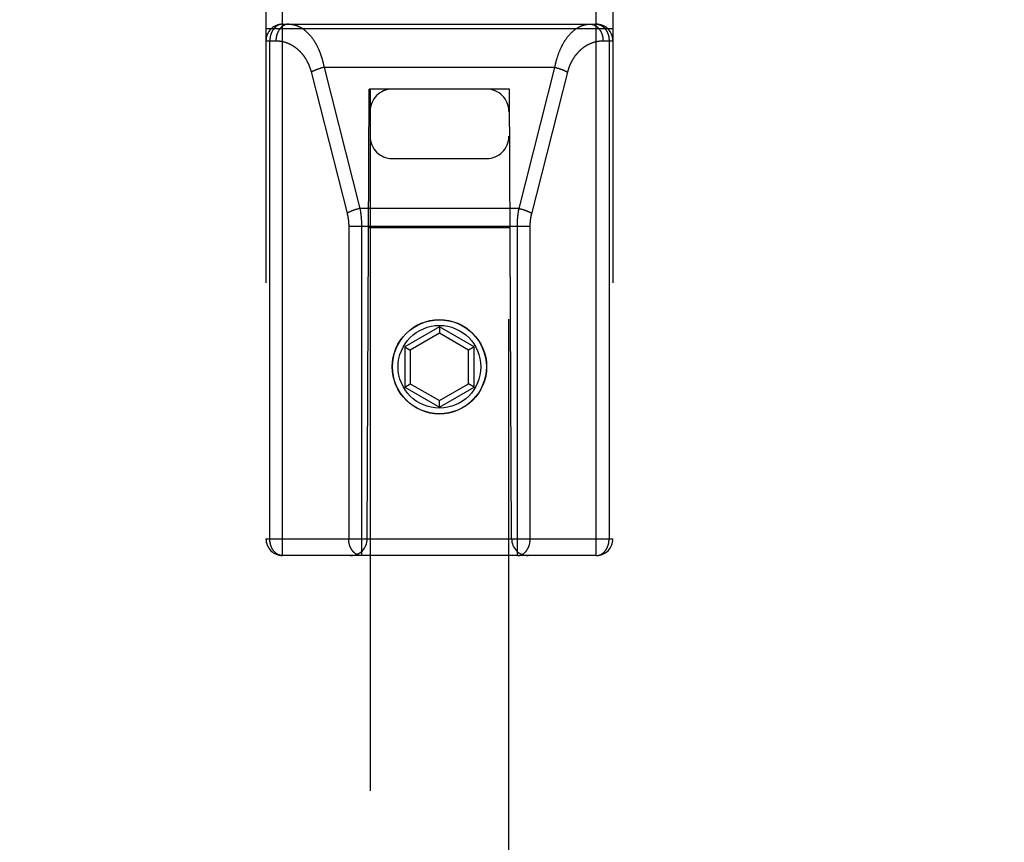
# Model space of a CAD drawing. Header units: inches. Extents: x 0 to 230, y 0 to 149.
# Tile 55 of 92: x 69.34 to 71.11, y 105.63 to 107.11. Entities that reach past the tile are written whole.
import ezdxf

# ---------------------------------------------------------------- set-up
doc = ezdxf.new("R2010")
doc.units = ezdxf.units.IN
doc.header["$LTSCALE"] = 12.635135
doc.header["$MEASUREMENT"] = 0
doc.linetypes.add('HIDDEN', pattern=[0.2, 0.1, -0.1])
doc.layers.get('0').update_dxf_attribs({"linetype": 'CONTINUOUS'})
for name, color, linetype in [('02___PRT_ALL_AXES', 7, 'CONTINUOUS'), ('DEFAULT_2', 8, 'HIDDEN'), ('DIMENSIONS', 7, 'CONTINUOUS')]:
    doc.layers.add(name, color=color, linetype=linetype)
doc.styles.get("Standard").update_dxf_attribs({"font": 'arial.ttf'})
doc.dimstyles.new('DIMSTYLE_1', dxfattribs={"dimtxt": 1.013514, "dimasz": 1.351351, "dimexe": 0.09, "dimexo": 0.07, "dimgap": 0.0375, "dimtad": 0, "dimtih": 1, "dimtoh": 1, "dimzin": 4, "dimdsep": 46, "dimtxsty": 'Standard', "dimblk": '_FILLED', "dimblk1": '_FILLED', "dimblk2": '_FILLED', "dimcen": 0.09, "dimazin": 1, "dimtfac": 1, "dimtofl": 0, "dimtmove": 0, "dimatfit": 3, "dimldrblk": '_FILLED', "dimfxl": 1, "dimtolj": 1, "dimtzin": 4, "dimarcsym": 0})

# ---------------------------------------------------------------- blocks, each defined once
blk = doc.blocks.new('_FILLED')
at = {"color": 0, "linetype": 'ByBlock'}
blk.add_solid([(0, 0), (-1, 0.2), (-1, -0.2)], dxfattribs=at)
blk = doc.blocks.new('*D13')
at = {"layer": 'DIMENSIONS', "color": 2, "linetype": 'Continuous'}
for p, q in [((69.2811, 84.0253), (66.6874, 84.0253)), ((72.9061, 84.0253), (75.6088, 84.0253))]:
    blk.add_line(p, q, dxfattribs=at)
at = {"layer": 'DIMENSIONS', "color": 2, "linetype": 'Continuous', "xscale": 1.3513513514, "yscale": 1.3513513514, "zscale": 1.3513513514}
blk.add_blockref('_FILLED', (69.2811, 84.0253), dxfattribs=at)
at = {"layer": 'DIMENSIONS', "color": 2, "linetype": 'Continuous', "xscale": 1.3513513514, "yscale": 1.3513513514, "zscale": 1.3513513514, "rotation": 180}
blk.add_blockref('_FILLED', (72.9061, 84.0253), dxfattribs=at)
at = {"layer": 'DIMENSIONS', "color": 2, "linetype": 'Continuous', "insert": (66.1807, 84.5321), "char_height": 1.01351, "width": 2.754195, "attachment_point": 3, "line_spacing_factor": 0.9}
blk.add_mtext('3.63', dxfattribs=at)
blk = doc.blocks.new('*D16')
at = {"layer": 'DIMENSIONS', "color": 2, "linetype": 'Continuous'}
for p, q in [((55.608, 108.0607), (55.608, 110.9352)), ((55.608, 110.9352), (56.7904, 110.9352)), ((54.3918, 106.9357), (57.8229, 106.9357)), ((55.608, 106.9357), (55.608, 104.233))]:
    blk.add_line(p, q, dxfattribs=at)
at = {"layer": 'DIMENSIONS', "color": 2, "linetype": 'Continuous', "xscale": 1.3513513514, "yscale": 1.3513513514, "zscale": 1.3513513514}
for p, rotation in [((55.608, 108.0607), 270), ((55.608, 106.9357), 90)]:
    blk.add_blockref('_FILLED', p, dxfattribs=dict(at, rotation=rotation))
at = {"layer": 'DIMENSIONS', "color": 2, "linetype": 'Continuous', "insert": (57.2972, 111.442), "char_height": 1.01351, "width": 2.754195, "attachment_point": 1, "line_spacing_factor": 0.9}
blk.add_mtext('1.13', dxfattribs=at)

msp = doc.modelspace()

# ---------------------------------------------------------------- linework, layer by layer
at = {"layer": '02___PRT_ALL_AXES', "color": 8, "linetype": 'HIDDEN'}
msp.add_circle((70.0936, 106.4832), 0.085, dxfattribs=at)
at = {"layer": 'DEFAULT_2', "color": 8, "linetype": 'HIDDEN'}
for p, q in [((69.8111, 106.1432), (69.8111, 107.9282)), ((70.3761, 106.1432), (70.3761, 107.9282)), ((69.7811, 107.8982), (69.7811, 106.1732)), ((70.4061, 107.8982), (70.4061, 106.1732)), ((69.7811, 107.0922), (70.4061, 107.0922)), ((69.8111, 107.1002), (70.3761, 107.1002)), ((69.7811, 107.0702), (69.799, 107.0702)), ((69.7881, 106.1732), (69.7881, 107.0702)), ((70.3882, 107.0702), (70.4061, 107.0702)), ((70.3992, 107.0702), (70.3992, 106.1732)), ((69.8763, 107.0197), (69.8755, 107.0194)), ((69.8771, 107.02), (69.8763, 107.0197)), ((69.8779, 107.0202), (69.8771, 107.02)), ((69.8787, 107.0205), (69.8779, 107.0202)), ((69.8795, 107.0207), (69.8787, 107.0205)), ((69.8816, 107.0213), (69.8807, 107.0211)), ((69.8824, 107.0215), (69.8816, 107.0213)), ((69.8832, 107.0217), (69.8824, 107.0215)), ((69.884, 107.022), (69.8832, 107.0217)), ((69.8849, 107.0222), (69.884, 107.022)), ((69.8857, 107.0224), (69.8849, 107.0222)), ((69.8857, 107.0224), (69.9503, 106.7683)), ((70.3015, 107.0224), (69.8857, 107.0224)), ((70.237, 106.7683), (70.3015, 107.0224)), ((70.3028, 107.0221), (70.3036, 107.0219)), ((70.3036, 107.0219), (70.3044, 107.0216)), ((70.3044, 107.0216), (70.3053, 107.0214)), ((70.3053, 107.0214), (70.3061, 107.0212)), ((70.3061, 107.0212), (70.3069, 107.021)), ((70.3069, 107.021), (70.3077, 107.0207)), ((70.3077, 107.0207), (70.3085, 107.0205)), ((70.3085, 107.0205), (70.3093, 107.0202)), ((70.3093, 107.0202), (70.3101, 107.02)), ((70.3101, 107.02), (70.3109, 107.0197)), ((69.8625, 107.0143), (69.9272, 106.7596)), ((70.2598, 106.7589), (70.3246, 107.0136)), ((69.9636, 106.1732), (69.9671, 106.9832)), ((69.9686, 106.9832), (69.9671, 106.9832)), ((69.9686, 106.9832), (69.9686, 74.9814)), ((70.2186, 106.9832), (69.9686, 106.9832)), ((70.2186, 74.9814), (70.2186, 106.9832)), ((70.2201, 106.9832), (70.2186, 106.9832)), ((70.2236, 106.1732), (70.2201, 106.9832)), ((70.0086, 106.8582), (70.1786, 106.8582)), ((69.9409, 106.7657), (69.9401, 106.7654)), ((69.9417, 106.766), (69.9409, 106.7657)), ((69.9425, 106.7662), (69.9417, 106.766)), ((69.9433, 106.7665), (69.9425, 106.7662)), ((69.9441, 106.7667), (69.9433, 106.7665)), ((69.9461, 106.7673), (69.9453, 106.7671)), ((69.947, 106.7675), (69.9461, 106.7673)), ((69.9478, 106.7677), (69.947, 106.7675)), ((69.9486, 106.7679), (69.9478, 106.7677)), ((69.9495, 106.7682), (69.9486, 106.7679)), ((69.9503, 106.7683), (69.9495, 106.7682)), ((70.237, 106.7683), (69.9503, 106.7683)), ((70.237, 106.7683), (70.2378, 106.7682)), ((70.2378, 106.7682), (70.2386, 106.7679)), ((70.2386, 106.7679), (70.2394, 106.7677)), ((70.2394, 106.7677), (70.2403, 106.7675)), ((70.2403, 106.7675), (70.2411, 106.7673)), ((70.2411, 106.7673), (70.2419, 106.7671)), ((70.2419, 106.7671), (70.2427, 106.7668)), ((70.2427, 106.7668), (70.2436, 106.7666)), ((70.2436, 106.7666), (70.2444, 106.7663)), ((70.2444, 106.7663), (70.2452, 106.7661)), ((70.2452, 106.7661), (70.246, 106.7658)), ((69.9301, 106.7369), (69.9301, 106.1732)), ((69.9301, 106.7362), (70.2571, 106.7362)), ((69.9532, 106.7372), (69.9532, 106.1432)), ((70.2212, 106.7332), (69.966, 106.7332)), ((70.0936, 106.5551), (70.0311, 106.519)), ((70.0936, 106.5435), (70.0411, 106.5132)), ((70.0936, 106.5551), (70.0936, 106.5435)), ((70.1561, 106.519), (70.0936, 106.5551)), ((70.1461, 106.5132), (70.0936, 106.5435)), ((70.0311, 106.519), (70.0311, 106.4468)), ((70.0311, 106.519), (70.0411, 106.5132)), ((70.0411, 106.5132), (70.0411, 106.4526)), ((70.1561, 106.519), (70.1461, 106.5132)), ((70.1461, 106.4526), (70.1461, 106.5132)), ((70.1561, 106.4468), (70.1561, 106.519)), ((70.0311, 106.4468), (70.0411, 106.4526)), ((70.0411, 106.4526), (70.0936, 106.4223)), ((70.0936, 106.4223), (70.1461, 106.4526)), ((70.1561, 106.4468), (70.1461, 106.4526)), ((70.0311, 106.4468), (70.0936, 106.4107)), ((70.0936, 106.4107), (70.1561, 106.4468)), ((70.0936, 106.4107), (70.0936, 106.4223)), ((69.7811, 106.1732), (70.4061, 106.1732)), ((70.3761, 106.1432), (69.8111, 106.1432))]:
    msp.add_line(p, q, dxfattribs=at)
for points in [[(69.8111, 107.1002), (69.8108, 107.1002), (69.8105, 107.1002), (69.8102, 107.1002), (69.8099, 107.1002), (69.8095, 107.1001), (69.8092, 107.1001), (69.8089, 107.1001), (69.8086, 107.1), (69.8082, 107.1), (69.8079, 107.0999), (69.8076, 107.0998), (69.8073, 107.0998), (69.807, 107.0997), (69.8067, 107.0996), (69.8063, 107.0995), (69.806, 107.0995), (69.8057, 107.0994), (69.8054, 107.0993), (69.8051, 107.0991), (69.8048, 107.099), (69.8045, 107.0989), (69.8041, 107.0988), (69.8038, 107.0987), (69.8035, 107.0985), (69.8032, 107.0984), (69.8029, 107.0982), (69.8026, 107.0981), (69.8023, 107.0979), (69.802, 107.0978), (69.8017, 107.0976), (69.8014, 107.0974), (69.8011, 107.0972), (69.8008, 107.0971), (69.8006, 107.0969), (69.8003, 107.0967), (69.8, 107.0965), (69.7997, 107.0963), (69.7994, 107.0961), (69.7991, 107.0958), (69.7989, 107.0956), (69.7986, 107.0954), (69.7983, 107.0952), (69.7981, 107.0949), (69.7978, 107.0947), (69.7975, 107.0944), (69.7973, 107.0942), (69.797, 107.0939), (69.7968, 107.0937), (69.7965, 107.0934), (69.7963, 107.0931), (69.796, 107.0929), (69.7958, 107.0926), (69.7955, 107.0923), (69.7953, 107.092), (69.7951, 107.0917), (69.7948, 107.0914), (69.7946, 107.0911), (69.7944, 107.0908), (69.7941, 107.0905), (69.7939, 107.0902), (69.7937, 107.0899), (69.7935, 107.0896), (69.7933, 107.0892), (69.7931, 107.0889), (69.7929, 107.0886), (69.7927, 107.0883), (69.7925, 107.0879), (69.7923, 107.0876), (69.7921, 107.0872), (69.7919, 107.0869), (69.7918, 107.0865), (69.7916, 107.0862), (69.7914, 107.0858), (69.7913, 107.0855), (69.7911, 107.0851), (69.7909, 107.0847), (69.7908, 107.0844), (69.7906, 107.084), (69.7905, 107.0836), (69.7903, 107.0832), (69.7902, 107.0828), (69.7901, 107.0825), (69.7899, 107.0821), (69.7898, 107.0817), (69.7897, 107.0813), (69.7896, 107.0809), (69.7895, 107.0805), (69.7894, 107.0801), (69.7892, 107.0797), (69.7891, 107.0793), (69.789, 107.0789), (69.789, 107.0785), (69.7889, 107.0781), (69.7888, 107.0777), (69.7887, 107.0773), (69.7886, 107.0769), (69.7886, 107.0765), (69.7885, 107.0761), (69.7884, 107.0756), (69.7884, 107.0752), (69.7883, 107.0748), (69.7883, 107.0744), (69.7882, 107.074), (69.7882, 107.0736), (69.7882, 107.0731), (69.7881, 107.0727), (69.7881, 107.0723), (69.7881, 107.0719), (69.7881, 107.0715), (69.7881, 107.071), (69.7881, 107.0706), (69.7881, 107.0702)], [(69.8221, 107.1002), (69.8218, 107.1002), (69.8214, 107.1002), (69.8211, 107.1002), (69.8208, 107.1001), (69.8204, 107.1001), (69.8201, 107.1001), (69.8198, 107.1), (69.8195, 107.1), (69.8191, 107.1), (69.8188, 107.0999), (69.8185, 107.0998), (69.8182, 107.0998), (69.8178, 107.0997), (69.8175, 107.0996), (69.8172, 107.0995), (69.8169, 107.0994), (69.8165, 107.0993), (69.8162, 107.0992), (69.8159, 107.0991), (69.8156, 107.099), (69.8153, 107.0989), (69.815, 107.0987), (69.8146, 107.0986), (69.8143, 107.0985), (69.814, 107.0983), (69.8137, 107.0982), (69.8134, 107.098), (69.8131, 107.0978), (69.8128, 107.0977), (69.8125, 107.0975), (69.8122, 107.0973), (69.8119, 107.0971), (69.8116, 107.0969), (69.8113, 107.0967), (69.811, 107.0965), (69.8107, 107.0963), (69.8105, 107.0961), (69.8102, 107.0959), (69.8099, 107.0957), (69.8096, 107.0954), (69.8093, 107.0952), (69.8091, 107.095), (69.8088, 107.0947), (69.8085, 107.0945), (69.8083, 107.0942), (69.808, 107.094), (69.8077, 107.0937), (69.8075, 107.0934), (69.8072, 107.0931), (69.807, 107.0929), (69.8067, 107.0926), (69.8065, 107.0923), (69.8062, 107.092), (69.806, 107.0917), (69.8058, 107.0914), (69.8055, 107.0911), (69.8053, 107.0908), (69.8051, 107.0905), (69.8049, 107.0902), (69.8047, 107.0898), (69.8044, 107.0895), (69.8042, 107.0892), (69.804, 107.0889), (69.8038, 107.0885), (69.8036, 107.0882), (69.8034, 107.0878), (69.8032, 107.0875), (69.803, 107.0871), (69.8029, 107.0868), (69.8027, 107.0864), (69.8025, 107.0861), (69.8023, 107.0857), (69.8022, 107.0853), (69.802, 107.0849), (69.8018, 107.0846), (69.8017, 107.0842), (69.8015, 107.0838), (69.8014, 107.0834), (69.8012, 107.083), (69.8011, 107.0827), (69.801, 107.0823), (69.8008, 107.0819), (69.8007, 107.0815), (69.8006, 107.0811), (69.8005, 107.0807), (69.8004, 107.0803), (69.8003, 107.0799), (69.8001, 107.0795), (69.8, 107.0791), (69.8, 107.0786), (69.7999, 107.0782), (69.7998, 107.0778), (69.7997, 107.0774), (69.7996, 107.077), (69.7995, 107.0766), (69.7995, 107.0762), (69.7994, 107.0757), (69.7994, 107.0753), (69.7993, 107.0749), (69.7993, 107.0745), (69.7992, 107.074), (69.7992, 107.0736), (69.7991, 107.0732), (69.7991, 107.0728), (69.7991, 107.0723), (69.7991, 107.0719), (69.799, 107.0715), (69.799, 107.0711), (69.799, 107.0706), (69.799, 107.0702)], [(69.8221, 107.1002), (69.8228, 107.1002), (69.8235, 107.1002), (69.8243, 107.1001), (69.825, 107.1001), (69.8257, 107.1), (69.8264, 107.1), (69.8272, 107.0999), (69.8279, 107.0998), (69.8286, 107.0997), (69.8293, 107.0995), (69.83, 107.0994), (69.8308, 107.0993), (69.8315, 107.0991), (69.8322, 107.0989), (69.8329, 107.0987), (69.8336, 107.0985), (69.8343, 107.0983), (69.835, 107.0981), (69.8357, 107.0979), (69.8364, 107.0976), (69.8371, 107.0973), (69.8378, 107.0971), (69.8385, 107.0968), (69.8392, 107.0965), (69.8399, 107.0962), (69.8406, 107.0958), (69.8413, 107.0955), (69.842, 107.0952), (69.8427, 107.0948), (69.8433, 107.0944), (69.844, 107.0941), (69.8447, 107.0937), (69.8453, 107.0933), (69.846, 107.0928), (69.8467, 107.0924), (69.8473, 107.092), (69.848, 107.0915), (69.8486, 107.0911), (69.8493, 107.0906), (69.8499, 107.0901), (69.8505, 107.0896), (69.8512, 107.0891), (69.8518, 107.0886), (69.8524, 107.0881), (69.853, 107.0876), (69.8537, 107.087), (69.8543, 107.0865), (69.8549, 107.0859), (69.8555, 107.0853), (69.8561, 107.0848), (69.8567, 107.0842), (69.8572, 107.0836), (69.8578, 107.083), (69.8584, 107.0824), (69.859, 107.0817), (69.8595, 107.0811), (69.8601, 107.0805), (69.8607, 107.0798), (69.8612, 107.0792), (69.8618, 107.0785), (69.8623, 107.0778), (69.8628, 107.0771), (69.8634, 107.0764), (69.8639, 107.0757), (69.8644, 107.075), (69.8649, 107.0743), (69.8655, 107.0736), (69.866, 107.0729), (69.8665, 107.0722), (69.867, 107.0714), (69.8674, 107.0707), (69.8679, 107.0699), (69.8684, 107.0692), (69.8689, 107.0684), (69.8693, 107.0676), (69.8698, 107.0668), (69.8703, 107.0661), (69.8707, 107.0653), (69.8712, 107.0645), (69.8716, 107.0637), (69.872, 107.0629), (69.8725, 107.062), (69.8729, 107.0612), (69.8733, 107.0604), (69.8737, 107.0596), (69.8741, 107.0587), (69.8745, 107.0579), (69.8749, 107.0571), (69.8753, 107.0562), (69.8757, 107.0554), (69.8761, 107.0545), (69.8764, 107.0536), (69.8768, 107.0528), (69.8772, 107.0519), (69.8775, 107.051), (69.8779, 107.0501), (69.8782, 107.0493), (69.8785, 107.0484), (69.8789, 107.0475), (69.8792, 107.0466), (69.8795, 107.0457), (69.8798, 107.0448), (69.8801, 107.0439), (69.8804, 107.043), (69.8807, 107.0421), (69.881, 107.0412), (69.8813, 107.0403), (69.8816, 107.0393), (69.8819, 107.0384), (69.8821, 107.0375), (69.8824, 107.0366), (69.8827, 107.0356), (69.8829, 107.0347), (69.8832, 107.0338), (69.8834, 107.0328), (69.8836, 107.0319), (69.8839, 107.0309), (69.8841, 107.03), (69.8843, 107.0291), (69.8845, 107.0281), (69.8847, 107.0272), (69.8849, 107.0262), (69.8851, 107.0252), (69.8853, 107.0243), (69.8855, 107.0233), (69.8857, 107.0224)], [(70.3015, 107.0224), (70.3017, 107.0233), (70.3019, 107.0243), (70.3021, 107.0253), (70.3023, 107.0262), (70.3025, 107.0272), (70.3027, 107.0282), (70.3029, 107.0291), (70.3032, 107.0301), (70.3034, 107.0311), (70.3036, 107.032), (70.3039, 107.033), (70.3041, 107.0339), (70.3044, 107.0349), (70.3046, 107.0358), (70.3049, 107.0368), (70.3052, 107.0377), (70.3054, 107.0387), (70.3057, 107.0396), (70.306, 107.0405), (70.3063, 107.0415), (70.3066, 107.0424), (70.3069, 107.0433), (70.3072, 107.0442), (70.3075, 107.0451), (70.3078, 107.0461), (70.3082, 107.047), (70.3085, 107.0479), (70.3088, 107.0488), (70.3092, 107.0497), (70.3095, 107.0506), (70.3099, 107.0515), (70.3103, 107.0523), (70.3106, 107.0532), (70.311, 107.0541), (70.3114, 107.055), (70.3118, 107.0559), (70.3122, 107.0567), (70.3126, 107.0576), (70.313, 107.0584), (70.3134, 107.0593), (70.3138, 107.0601), (70.3142, 107.061), (70.3147, 107.0618), (70.3151, 107.0626), (70.3155, 107.0635), (70.316, 107.0643), (70.3164, 107.0651), (70.3169, 107.0659), (70.3173, 107.0667), (70.3178, 107.0675), (70.3183, 107.0683), (70.3188, 107.069), (70.3193, 107.0698), (70.3197, 107.0706), (70.3202, 107.0713), (70.3207, 107.0721), (70.3213, 107.0728), (70.3218, 107.0736), (70.3223, 107.0743), (70.3228, 107.075), (70.3233, 107.0758), (70.3239, 107.0765), (70.3244, 107.0772), (70.325, 107.0779), (70.3255, 107.0785), (70.3261, 107.0792), (70.3266, 107.0799), (70.3272, 107.0805), (70.3278, 107.0812), (70.3284, 107.0818), (70.3289, 107.0825), (70.3295, 107.0831), (70.3301, 107.0837), (70.3307, 107.0843), (70.3313, 107.0849), (70.3319, 107.0855), (70.3325, 107.0861), (70.3332, 107.0866), (70.3338, 107.0872), (70.3344, 107.0877), (70.335, 107.0883), (70.3357, 107.0888), (70.3363, 107.0893), (70.337, 107.0898), (70.3376, 107.0903), (70.3383, 107.0908), (70.3389, 107.0913), (70.3396, 107.0917), (70.3402, 107.0922), (70.3409, 107.0926), (70.3416, 107.0931), (70.3423, 107.0935), (70.3429, 107.0939), (70.3436, 107.0943), (70.3443, 107.0947), (70.345, 107.095), (70.3457, 107.0954), (70.3464, 107.0957), (70.3471, 107.0961), (70.3478, 107.0964), (70.3485, 107.0967), (70.3492, 107.097), (70.3499, 107.0973), (70.3506, 107.0975), (70.3513, 107.0978), (70.352, 107.098), (70.3528, 107.0983), (70.3535, 107.0985), (70.3542, 107.0987), (70.3549, 107.0989), (70.3556, 107.0991), (70.3564, 107.0992), (70.3571, 107.0994), (70.3578, 107.0995), (70.3586, 107.0997), (70.3593, 107.0998), (70.36, 107.0999), (70.3607, 107.1), (70.3615, 107.1), (70.3622, 107.1001), (70.363, 107.1001), (70.3637, 107.1002), (70.3644, 107.1002), (70.3652, 107.1002)], [(70.3652, 107.1002), (70.3655, 107.1002), (70.3658, 107.1002), (70.3661, 107.1002), (70.3665, 107.1001), (70.3668, 107.1001), (70.3671, 107.1001), (70.3675, 107.1), (70.3678, 107.1), (70.3681, 107.1), (70.3684, 107.0999), (70.3688, 107.0998), (70.3691, 107.0998), (70.3694, 107.0997), (70.3697, 107.0996), (70.3701, 107.0995), (70.3704, 107.0994), (70.3707, 107.0993), (70.371, 107.0992), (70.3713, 107.0991), (70.3717, 107.099), (70.372, 107.0989), (70.3723, 107.0987), (70.3726, 107.0986), (70.3729, 107.0985), (70.3732, 107.0983), (70.3735, 107.0982), (70.3738, 107.098), (70.3741, 107.0978), (70.3744, 107.0977), (70.3747, 107.0975), (70.375, 107.0973), (70.3753, 107.0971), (70.3756, 107.0969), (70.3759, 107.0967), (70.3762, 107.0965), (70.3765, 107.0963), (70.3768, 107.0961), (70.3771, 107.0959), (70.3773, 107.0957), (70.3776, 107.0954), (70.3779, 107.0952), (70.3782, 107.095), (70.3784, 107.0947), (70.3787, 107.0945), (70.379, 107.0942), (70.3792, 107.094), (70.3795, 107.0937), (70.3798, 107.0934), (70.38, 107.0931), (70.3803, 107.0929), (70.3805, 107.0926), (70.3808, 107.0923), (70.381, 107.092), (70.3812, 107.0917), (70.3815, 107.0914), (70.3817, 107.0911), (70.3819, 107.0908), (70.3822, 107.0905), (70.3824, 107.0902), (70.3826, 107.0898), (70.3828, 107.0895), (70.383, 107.0892), (70.3832, 107.0889), (70.3834, 107.0885), (70.3836, 107.0882), (70.3838, 107.0878), (70.384, 107.0875), (70.3842, 107.0871), (70.3844, 107.0868), (70.3846, 107.0864), (70.3847, 107.0861), (70.3849, 107.0857), (70.3851, 107.0853), (70.3852, 107.0849), (70.3854, 107.0846), (70.3856, 107.0842), (70.3857, 107.0838), (70.3859, 107.0834), (70.386, 107.083), (70.3861, 107.0827), (70.3863, 107.0823), (70.3864, 107.0819), (70.3865, 107.0815), (70.3867, 107.0811), (70.3868, 107.0807), (70.3869, 107.0803), (70.387, 107.0799), (70.3871, 107.0795), (70.3872, 107.0791), (70.3873, 107.0786), (70.3874, 107.0782), (70.3875, 107.0778), (70.3875, 107.0774), (70.3876, 107.077), (70.3877, 107.0766), (70.3878, 107.0762), (70.3878, 107.0757), (70.3879, 107.0753), (70.3879, 107.0749), (70.388, 107.0745), (70.388, 107.074), (70.3881, 107.0736), (70.3881, 107.0732), (70.3881, 107.0728), (70.3882, 107.0723), (70.3882, 107.0719), (70.3882, 107.0715), (70.3882, 107.0711), (70.3882, 107.0706), (70.3882, 107.0702)], [(70.3761, 107.1002), (70.3764, 107.1002), (70.3767, 107.1002), (70.3771, 107.1002), (70.3774, 107.1002), (70.3777, 107.1001), (70.378, 107.1001), (70.3783, 107.1001), (70.3787, 107.1), (70.379, 107.1), (70.3793, 107.0999), (70.3796, 107.0998), (70.38, 107.0998), (70.3803, 107.0997), (70.3806, 107.0996), (70.3809, 107.0995), (70.3812, 107.0995), (70.3815, 107.0994), (70.3819, 107.0993), (70.3822, 107.0991), (70.3825, 107.099), (70.3828, 107.0989), (70.3831, 107.0988), (70.3834, 107.0987), (70.3837, 107.0985), (70.384, 107.0984), (70.3843, 107.0982), (70.3846, 107.0981), (70.3849, 107.0979), (70.3852, 107.0978), (70.3855, 107.0976), (70.3858, 107.0974), (70.3861, 107.0972), (70.3864, 107.0971), (70.3867, 107.0969), (70.387, 107.0967), (70.3873, 107.0965), (70.3875, 107.0963), (70.3878, 107.0961), (70.3881, 107.0958), (70.3884, 107.0956), (70.3886, 107.0954), (70.3889, 107.0952), (70.3892, 107.0949), (70.3895, 107.0947), (70.3897, 107.0944), (70.39, 107.0942), (70.3902, 107.0939), (70.3905, 107.0937), (70.3907, 107.0934), (70.391, 107.0931), (70.3912, 107.0929), (70.3915, 107.0926), (70.3917, 107.0923), (70.392, 107.092), (70.3922, 107.0917), (70.3924, 107.0914), (70.3926, 107.0911), (70.3929, 107.0908), (70.3931, 107.0905), (70.3933, 107.0902), (70.3935, 107.0899), (70.3937, 107.0896), (70.3939, 107.0892), (70.3941, 107.0889), (70.3943, 107.0886), (70.3945, 107.0883), (70.3947, 107.0879), (70.3949, 107.0876), (70.3951, 107.0872), (70.3953, 107.0869), (70.3955, 107.0865), (70.3956, 107.0862), (70.3958, 107.0858), (70.396, 107.0855), (70.3961, 107.0851), (70.3963, 107.0847), (70.3965, 107.0844), (70.3966, 107.084), (70.3968, 107.0836), (70.3969, 107.0832), (70.397, 107.0828), (70.3972, 107.0825), (70.3973, 107.0821), (70.3974, 107.0817), (70.3976, 107.0813), (70.3977, 107.0809), (70.3978, 107.0805), (70.3979, 107.0801), (70.398, 107.0797), (70.3981, 107.0793), (70.3982, 107.0789), (70.3983, 107.0785), (70.3984, 107.0781), (70.3985, 107.0777), (70.3985, 107.0773), (70.3986, 107.0769), (70.3987, 107.0765), (70.3987, 107.0761), (70.3988, 107.0756), (70.3989, 107.0752), (70.3989, 107.0748), (70.399, 107.0744), (70.399, 107.074), (70.399, 107.0736), (70.3991, 107.0731), (70.3991, 107.0727), (70.3991, 107.0723), (70.3992, 107.0719), (70.3992, 107.0715), (70.3992, 107.071), (70.3992, 107.0706), (70.3992, 107.0702)], [(69.799, 107.0702), (69.7997, 107.0702), (69.8005, 107.0702), (69.8012, 107.0702), (69.8019, 107.0701), (69.8026, 107.0701), (69.8034, 107.07), (69.8041, 107.07), (69.8048, 107.0699), (69.8055, 107.0698), (69.8063, 107.0697), (69.807, 107.0696), (69.8077, 107.0695), (69.8084, 107.0694), (69.8091, 107.0693), (69.8098, 107.0691), (69.8105, 107.069), (69.8113, 107.0688), (69.812, 107.0687), (69.8127, 107.0685), (69.8134, 107.0683), (69.8141, 107.0681), (69.8148, 107.0679), (69.8155, 107.0677), (69.8162, 107.0675), (69.8169, 107.0673), (69.8175, 107.067), (69.8182, 107.0668), (69.8189, 107.0665), (69.8196, 107.0663), (69.8203, 107.066), (69.8209, 107.0657), (69.8216, 107.0654), (69.8223, 107.0652), (69.8229, 107.0649), (69.8236, 107.0645), (69.8242, 107.0642), (69.8249, 107.0639), (69.8255, 107.0636), (69.8262, 107.0632), (69.8268, 107.0629), (69.8275, 107.0625), (69.8281, 107.0621), (69.8287, 107.0618), (69.8293, 107.0614), (69.83, 107.061), (69.8306, 107.0606), (69.8312, 107.0602), (69.8318, 107.0598), (69.8324, 107.0594), (69.833, 107.059), (69.8336, 107.0585), (69.8342, 107.0581), (69.8348, 107.0577), (69.8353, 107.0572), (69.8359, 107.0568), (69.8365, 107.0563), (69.837, 107.0558), (69.8376, 107.0554), (69.8382, 107.0549), (69.8387, 107.0544), (69.8392, 107.0539), (69.8398, 107.0534), (69.8403, 107.0529), (69.8408, 107.0524), (69.8414, 107.0519), (69.8419, 107.0514), (69.8424, 107.0509), (69.8429, 107.0503), (69.8434, 107.0498), (69.8439, 107.0493), (69.8444, 107.0487), (69.8449, 107.0482), (69.8453, 107.0476), (69.8458, 107.0471), (69.8463, 107.0465), (69.8467, 107.0459), (69.8472, 107.0454), (69.8476, 107.0448), (69.8481, 107.0442), (69.8485, 107.0436), (69.849, 107.043), (69.8494, 107.0424), (69.8498, 107.0419), (69.8502, 107.0413), (69.8506, 107.0407), (69.8511, 107.04), (69.8515, 107.0394), (69.8518, 107.0388), (69.8522, 107.0382), (69.8526, 107.0376), (69.853, 107.037), (69.8534, 107.0363), (69.8537, 107.0357), (69.8541, 107.0351), (69.8544, 107.0344), (69.8548, 107.0338), (69.8551, 107.0332), (69.8555, 107.0325), (69.8558, 107.0319), (69.8561, 107.0312), (69.8565, 107.0306), (69.8568, 107.0299), (69.8571, 107.0293), (69.8574, 107.0286), (69.8577, 107.0279), (69.858, 107.0273), (69.8583, 107.0266), (69.8585, 107.0259), (69.8588, 107.0253), (69.8591, 107.0246), (69.8593, 107.0239), (69.8596, 107.0232), (69.8599, 107.0226), (69.8601, 107.0219), (69.8603, 107.0212), (69.8606, 107.0205), (69.8608, 107.0198), (69.861, 107.0191), (69.8613, 107.0185), (69.8615, 107.0178), (69.8617, 107.0171), (69.8619, 107.0164), (69.8621, 107.0157), (69.8623, 107.015), (69.8625, 107.0143)], [(70.3246, 107.0136), (70.3248, 107.0143), (70.325, 107.015), (70.3252, 107.0157), (70.3254, 107.0164), (70.3256, 107.0171), (70.3258, 107.0178), (70.326, 107.0185), (70.3262, 107.0192), (70.3265, 107.0199), (70.3267, 107.0206), (70.3269, 107.0213), (70.3272, 107.022), (70.3274, 107.0227), (70.3277, 107.0234), (70.328, 107.0241), (70.3282, 107.0248), (70.3285, 107.0254), (70.3288, 107.0261), (70.3291, 107.0268), (70.3294, 107.0275), (70.3297, 107.0281), (70.33, 107.0288), (70.3303, 107.0295), (70.3306, 107.0302), (70.3309, 107.0308), (70.3312, 107.0315), (70.3316, 107.0321), (70.3319, 107.0328), (70.3323, 107.0335), (70.3326, 107.0341), (70.333, 107.0348), (70.3333, 107.0354), (70.3337, 107.036), (70.3341, 107.0367), (70.3345, 107.0373), (70.3348, 107.0379), (70.3352, 107.0386), (70.3356, 107.0392), (70.336, 107.0398), (70.3365, 107.0404), (70.3369, 107.0411), (70.3373, 107.0417), (70.3377, 107.0423), (70.3382, 107.0429), (70.3386, 107.0435), (70.339, 107.0441), (70.3395, 107.0447), (70.3399, 107.0452), (70.3404, 107.0458), (70.3409, 107.0464), (70.3414, 107.047), (70.3418, 107.0475), (70.3423, 107.0481), (70.3428, 107.0487), (70.3433, 107.0492), (70.3438, 107.0498), (70.3443, 107.0503), (70.3448, 107.0508), (70.3454, 107.0514), (70.3459, 107.0519), (70.3464, 107.0524), (70.3469, 107.0529), (70.3475, 107.0534), (70.348, 107.054), (70.3486, 107.0545), (70.3491, 107.0549), (70.3497, 107.0554), (70.3503, 107.0559), (70.3509, 107.0564), (70.3514, 107.0568), (70.352, 107.0573), (70.3526, 107.0578), (70.3532, 107.0582), (70.3538, 107.0587), (70.3544, 107.0591), (70.355, 107.0595), (70.3556, 107.0599), (70.3562, 107.0603), (70.3569, 107.0607), (70.3575, 107.0611), (70.3581, 107.0615), (70.3587, 107.0619), (70.3594, 107.0623), (70.36, 107.0627), (70.3607, 107.063), (70.3613, 107.0634), (70.362, 107.0637), (70.3626, 107.064), (70.3633, 107.0644), (70.364, 107.0647), (70.3647, 107.065), (70.3653, 107.0653), (70.366, 107.0656), (70.3667, 107.0659), (70.3674, 107.0662), (70.3681, 107.0664), (70.3688, 107.0667), (70.3694, 107.0669), (70.3701, 107.0672), (70.3708, 107.0674), (70.3715, 107.0676), (70.3723, 107.0679), (70.373, 107.0681), (70.3737, 107.0683), (70.3744, 107.0684), (70.3751, 107.0686), (70.3758, 107.0688), (70.3765, 107.069), (70.3773, 107.0691), (70.378, 107.0692), (70.3787, 107.0694), (70.3794, 107.0695), (70.3802, 107.0696), (70.3809, 107.0697), (70.3816, 107.0698), (70.3823, 107.0699), (70.3831, 107.07), (70.3838, 107.07), (70.3845, 107.0701), (70.3853, 107.0701), (70.386, 107.0702), (70.3868, 107.0702), (70.3875, 107.0702), (70.3882, 107.0702)], [(69.8755, 107.0194), (69.8751, 107.0193), (69.8748, 107.0192), (69.8744, 107.019), (69.874, 107.0189), (69.8736, 107.0188), (69.8732, 107.0186), (69.8729, 107.0185), (69.8725, 107.0183), (69.8721, 107.0182), (69.8717, 107.018), (69.8714, 107.0179), (69.871, 107.0178), (69.8707, 107.0176), (69.8703, 107.0175), (69.87, 107.0173), (69.8696, 107.0172), (69.8693, 107.017), (69.8689, 107.0169), (69.8686, 107.0167), (69.8683, 107.0166), (69.8679, 107.0164), (69.8676, 107.0162), (69.8673, 107.0161), (69.8669, 107.0159), (69.8666, 107.0158), (69.8663, 107.0156), (69.866, 107.0155), (69.8657, 107.0153), (69.8654, 107.0152), (69.8651, 107.015), (69.8648, 107.0148), (69.8645, 107.0147), (69.8642, 107.0145), (69.864, 107.0144), (69.8637, 107.0142), (69.8634, 107.0141), (69.8632, 107.0139), (69.8629, 107.0137), (69.8626, 107.0136)], [(69.8807, 107.0211), (69.8803, 107.021), (69.8795, 107.0207)], [(70.3015, 107.0224), (70.3024, 107.0222), (70.3028, 107.0221)], [(70.3109, 107.0197), (70.3117, 107.0194), (70.3121, 107.0193), (70.3125, 107.0192), (70.3129, 107.019), (70.3133, 107.0189), (70.3136, 107.0188), (70.314, 107.0186), (70.3144, 107.0185), (70.3148, 107.0183), (70.3151, 107.0182), (70.3155, 107.018), (70.3159, 107.0179), (70.3162, 107.0178), (70.3166, 107.0176), (70.3169, 107.0175), (70.3173, 107.0173), (70.3176, 107.0172), (70.318, 107.017), (70.3183, 107.0169), (70.3187, 107.0167), (70.319, 107.0166), (70.3193, 107.0164), (70.3196, 107.0162), (70.32, 107.0161), (70.3203, 107.0159), (70.3206, 107.0158), (70.3209, 107.0156), (70.3212, 107.0155), (70.3215, 107.0153), (70.3218, 107.0152), (70.3221, 107.015), (70.3224, 107.0148), (70.3227, 107.0147), (70.323, 107.0145), (70.3233, 107.0144), (70.3235, 107.0142), (70.3238, 107.0141), (70.3241, 107.0139), (70.3243, 107.0137), (70.3246, 107.0136)], [(69.9401, 106.7654), (69.9397, 106.7653), (69.9393, 106.7652), (69.9389, 106.765), (69.9386, 106.7649), (69.9382, 106.7647), (69.9378, 106.7646), (69.9374, 106.7645), (69.9371, 106.7643), (69.9367, 106.7642), (69.9363, 106.764), (69.936, 106.7639), (69.9356, 106.7637), (69.9352, 106.7636), (69.9349, 106.7634), (69.9345, 106.7633), (69.9342, 106.7631), (69.9338, 106.763), (69.9335, 106.7628), (69.9332, 106.7627), (69.9328, 106.7625), (69.9325, 106.7624), (69.9322, 106.7622), (69.9318, 106.7621), (69.9315, 106.7619), (69.9312, 106.7618), (69.9309, 106.7616), (69.9306, 106.7615), (69.9303, 106.7613), (69.93, 106.7612), (69.9297, 106.761), (69.9294, 106.7608), (69.9291, 106.7607), (69.9288, 106.7605), (69.9285, 106.7604), (69.9283, 106.7602), (69.928, 106.7601), (69.9277, 106.7599), (69.9275, 106.7597), (69.9272, 106.7596)], [(69.9272, 106.7596), (69.9274, 106.7589), (69.9276, 106.7582), (69.9277, 106.7575), (69.9279, 106.7569), (69.928, 106.7562), (69.9282, 106.7555), (69.9283, 106.7548), (69.9284, 106.7542), (69.9286, 106.7535), (69.9287, 106.7528), (69.9288, 106.7521), (69.9289, 106.7514), (69.929, 106.7508), (69.9291, 106.7501), (69.9292, 106.7494), (69.9293, 106.7487), (69.9294, 106.748), (69.9295, 106.7473), (69.9296, 106.7467), (69.9296, 106.746), (69.9297, 106.7453), (69.9298, 106.7446), (69.9298, 106.7439), (69.9299, 106.7432), (69.9299, 106.7425), (69.93, 106.7419), (69.93, 106.7412), (69.93, 106.7405), (69.9301, 106.7398), (69.9301, 106.7391), (69.9301, 106.7384), (69.9301, 106.7376), (69.9301, 106.7369)], [(69.9453, 106.7671), (69.9449, 106.7669), (69.9441, 106.7667)], [(69.9503, 106.7683), (69.9505, 106.7674), (69.9506, 106.7665), (69.9508, 106.7655), (69.9509, 106.7646), (69.9511, 106.7637), (69.9512, 106.7628), (69.9514, 106.7618), (69.9515, 106.7609), (69.9516, 106.76), (69.9517, 106.759), (69.9519, 106.7581), (69.952, 106.7572), (69.9521, 106.7562), (69.9522, 106.7553), (69.9523, 106.7543), (69.9524, 106.7534), (69.9525, 106.7525), (69.9525, 106.7515), (69.9526, 106.7506), (69.9527, 106.7496), (69.9528, 106.7487), (69.9528, 106.7478), (69.9529, 106.7468), (69.9529, 106.7459), (69.953, 106.7449), (69.953, 106.744), (69.9531, 106.743), (69.9531, 106.7421), (69.9531, 106.7411), (69.9531, 106.7402), (69.9532, 106.7392), (69.9532, 106.7382), (69.9532, 106.7372)], [(70.2341, 106.1432), (70.2341, 106.7372), (70.2341, 106.7381), (70.2341, 106.7391), (70.2341, 106.74), (70.2341, 106.741), (70.2341, 106.7419), (70.2342, 106.7428), (70.2342, 106.7438), (70.2343, 106.7447), (70.2343, 106.7457), (70.2344, 106.7466), (70.2344, 106.7476), (70.2345, 106.7485), (70.2345, 106.7494), (70.2346, 106.7504), (70.2347, 106.7513), (70.2348, 106.7523), (70.2349, 106.7532), (70.2349, 106.7542), (70.235, 106.7551), (70.2351, 106.756), (70.2352, 106.757), (70.2354, 106.7579), (70.2355, 106.7588), (70.2356, 106.7598), (70.2357, 106.7607), (70.2359, 106.7616), (70.236, 106.7626), (70.2361, 106.7635), (70.2363, 106.7645), (70.2364, 106.7654), (70.2366, 106.7664), (70.2368, 106.7674), (70.237, 106.7683)], [(70.246, 106.7658), (70.2467, 106.7656), (70.2471, 106.7654), (70.2475, 106.7653), (70.2479, 106.7652), (70.2483, 106.765), (70.2487, 106.7649), (70.2491, 106.7647), (70.2494, 106.7646), (70.2498, 106.7645), (70.2502, 106.7643), (70.2505, 106.7642), (70.2509, 106.764), (70.2513, 106.7639), (70.2516, 106.7637), (70.252, 106.7636), (70.2524, 106.7634), (70.2527, 106.7633), (70.2531, 106.7631), (70.2534, 106.763), (70.2537, 106.7628), (70.2541, 106.7627), (70.2544, 106.7625), (70.2547, 106.7624), (70.2551, 106.7622), (70.2554, 106.7621), (70.2557, 106.7619), (70.256, 106.7618), (70.2563, 106.7616), (70.2567, 106.7615), (70.257, 106.7613), (70.2573, 106.7612), (70.2576, 106.761), (70.2578, 106.7608), (70.2581, 106.7607), (70.2584, 106.7605), (70.2587, 106.7604), (70.259, 106.7602), (70.2592, 106.7601), (70.2595, 106.7599), (70.2598, 106.7597), (70.26, 106.7596)], [(70.2571, 106.1732), (70.2571, 106.7369), (70.2571, 106.7376), (70.2571, 106.7383), (70.2572, 106.739), (70.2572, 106.7397), (70.2572, 106.7403), (70.2572, 106.741), (70.2573, 106.7417), (70.2573, 106.7424), (70.2574, 106.7431), (70.2574, 106.7438), (70.2575, 106.7445), (70.2575, 106.7451), (70.2576, 106.7458), (70.2577, 106.7465), (70.2578, 106.7472), (70.2578, 106.7479), (70.2579, 106.7486), (70.258, 106.7493), (70.2581, 106.7499), (70.2582, 106.7506), (70.2583, 106.7513), (70.2584, 106.752), (70.2585, 106.7527), (70.2587, 106.7533), (70.2588, 106.754), (70.2589, 106.7547), (70.2591, 106.7554), (70.2592, 106.7561), (70.2594, 106.7568), (70.2595, 106.7575), (70.2597, 106.7582), (70.2598, 106.7589)], [(69.8111, 106.1432), (69.8108, 106.1432), (69.8105, 106.1432), (69.8102, 106.1432), (69.8099, 106.1432), (69.8095, 106.1433), (69.8092, 106.1433), (69.8089, 106.1433), (69.8086, 106.1434), (69.8082, 106.1434), (69.8079, 106.1435), (69.8076, 106.1435), (69.8073, 106.1436), (69.807, 106.1437), (69.8067, 106.1438), (69.8063, 106.1439), (69.806, 106.1439), (69.8057, 106.144), (69.8054, 106.1441), (69.8051, 106.1442), (69.8048, 106.1444), (69.8045, 106.1445), (69.8041, 106.1446), (69.8038, 106.1447), (69.8035, 106.1449), (69.8032, 106.145), (69.8029, 106.1452), (69.8026, 106.1453), (69.8023, 106.1455), (69.802, 106.1456), (69.8017, 106.1458), (69.8014, 106.146), (69.8011, 106.1462), (69.8008, 106.1463), (69.8006, 106.1465), (69.8003, 106.1467), (69.8, 106.1469), (69.7997, 106.1471), (69.7994, 106.1473), (69.7991, 106.1476), (69.7989, 106.1478), (69.7986, 106.148), (69.7983, 106.1482), (69.7981, 106.1485), (69.7978, 106.1487), (69.7975, 106.149), (69.7973, 106.1492), (69.797, 106.1495), (69.7968, 106.1497), (69.7965, 106.15), (69.7963, 106.1503), (69.796, 106.1505), (69.7958, 106.1508), (69.7955, 106.1511), (69.7953, 106.1514), (69.7951, 106.1517), (69.7948, 106.152), (69.7946, 106.1523), (69.7944, 106.1526), (69.7941, 106.1529), (69.7939, 106.1532), (69.7937, 106.1535), (69.7935, 106.1538), (69.7933, 106.1542), (69.7931, 106.1545), (69.7929, 106.1548), (69.7927, 106.1551), (69.7925, 106.1555), (69.7923, 106.1558), (69.7921, 106.1562), (69.7919, 106.1565), (69.7918, 106.1569), (69.7916, 106.1572), (69.7914, 106.1576), (69.7913, 106.1579), (69.7911, 106.1583), (69.7909, 106.1587), (69.7908, 106.159), (69.7906, 106.1594), (69.7905, 106.1598), (69.7903, 106.1602), (69.7902, 106.1606), (69.7901, 106.1609), (69.7899, 106.1613), (69.7898, 106.1617), (69.7897, 106.1621), (69.7896, 106.1625), (69.7895, 106.1629), (69.7894, 106.1633), (69.7892, 106.1637), (69.7891, 106.1641), (69.789, 106.1645), (69.789, 106.1649), (69.7889, 106.1653), (69.7888, 106.1657), (69.7887, 106.1661), (69.7886, 106.1665), (69.7886, 106.1669), (69.7885, 106.1673), (69.7884, 106.1678), (69.7884, 106.1682), (69.7883, 106.1686), (69.7883, 106.169), (69.7882, 106.1694), (69.7882, 106.1698), (69.7882, 106.1703), (69.7881, 106.1707), (69.7881, 106.1711), (69.7881, 106.1715), (69.7881, 106.1719), (69.7881, 106.1724), (69.7881, 106.1728), (69.7881, 106.1732)], [(69.9532, 106.1432), (69.9529, 106.1432), (69.9526, 106.1432), (69.9522, 106.1432), (69.9519, 106.1432), (69.9516, 106.1433), (69.9513, 106.1433), (69.9509, 106.1433), (69.9506, 106.1434), (69.9503, 106.1434), (69.95, 106.1435), (69.9497, 106.1436), (69.9493, 106.1436), (69.949, 106.1437), (69.9487, 106.1438), (69.9484, 106.1439), (69.9481, 106.1439), (69.9478, 106.144), (69.9474, 106.1441), (69.9471, 106.1443), (69.9468, 106.1444), (69.9465, 106.1445), (69.9462, 106.1446), (69.9459, 106.1447), (69.9456, 106.1449), (69.9453, 106.145), (69.945, 106.1452), (69.9447, 106.1453), (69.9444, 106.1455), (69.9441, 106.1456), (69.9438, 106.1458), (69.9435, 106.146), (69.9432, 106.1462), (69.9429, 106.1463), (69.9426, 106.1465), (69.9423, 106.1467), (69.942, 106.1469), (69.9418, 106.1471), (69.9415, 106.1473), (69.9412, 106.1476), (69.9409, 106.1478), (69.9407, 106.148), (69.9404, 106.1482), (69.9401, 106.1485), (69.9399, 106.1487), (69.9396, 106.149), (69.9393, 106.1492), (69.9391, 106.1495), (69.9388, 106.1497), (69.9386, 106.15), (69.9383, 106.1503), (69.9381, 106.1505), (69.9378, 106.1508), (69.9376, 106.1511), (69.9374, 106.1514), (69.9371, 106.1517), (69.9369, 106.152), (69.9367, 106.1523), (69.9364, 106.1526), (69.9362, 106.1529), (69.936, 106.1532), (69.9358, 106.1535), (69.9356, 106.1538), (69.9354, 106.1542), (69.9352, 106.1545), (69.935, 106.1548), (69.9348, 106.1552), (69.9346, 106.1555), (69.9344, 106.1558), (69.9342, 106.1562), (69.934, 106.1565), (69.9338, 106.1569), (69.9337, 106.1572), (69.9335, 106.1576), (69.9333, 106.1579), (69.9332, 106.1583), (69.933, 106.1587), (69.9329, 106.159), (69.9327, 106.1594), (69.9326, 106.1598), (69.9324, 106.1602), (69.9323, 106.1606), (69.9321, 106.1609), (69.932, 106.1613), (69.9319, 106.1617), (69.9318, 106.1621), (69.9316, 106.1625), (69.9315, 106.1629), (69.9314, 106.1633), (69.9313, 106.1637), (69.9312, 106.1641), (69.9311, 106.1645), (69.931, 106.1649), (69.9309, 106.1653), (69.9309, 106.1657), (69.9308, 106.1661), (69.9307, 106.1665), (69.9306, 106.1669), (69.9306, 106.1673), (69.9305, 106.1678), (69.9305, 106.1682), (69.9304, 106.1686), (69.9304, 106.169), (69.9303, 106.1694), (69.9303, 106.1698), (69.9302, 106.1703), (69.9302, 106.1707), (69.9302, 106.1711), (69.9302, 106.1715), (69.9301, 106.1719), (69.9301, 106.1724), (69.9301, 106.1728), (69.9301, 106.1732)], [(70.2341, 106.1432), (70.2344, 106.1432), (70.2347, 106.1432), (70.235, 106.1432), (70.2353, 106.1432), (70.2356, 106.1433), (70.236, 106.1433), (70.2363, 106.1433), (70.2366, 106.1434), (70.2369, 106.1434), (70.2373, 106.1435), (70.2376, 106.1436), (70.2379, 106.1436), (70.2382, 106.1437), (70.2385, 106.1438), (70.2389, 106.1439), (70.2392, 106.1439), (70.2395, 106.144), (70.2398, 106.1441), (70.2401, 106.1443), (70.2404, 106.1444), (70.2407, 106.1445), (70.241, 106.1446), (70.2413, 106.1447), (70.2417, 106.1449), (70.242, 106.145), (70.2423, 106.1452), (70.2426, 106.1453), (70.2429, 106.1455), (70.2432, 106.1456), (70.2435, 106.1458), (70.2438, 106.146), (70.244, 106.1462), (70.2443, 106.1463), (70.2446, 106.1465), (70.2449, 106.1467), (70.2452, 106.1469), (70.2455, 106.1471), (70.2458, 106.1473), (70.246, 106.1476), (70.2463, 106.1478), (70.2466, 106.148), (70.2469, 106.1482), (70.2471, 106.1485), (70.2474, 106.1487), (70.2477, 106.149), (70.2479, 106.1492), (70.2482, 106.1495), (70.2484, 106.1497), (70.2487, 106.15), (70.2489, 106.1503), (70.2492, 106.1505), (70.2494, 106.1508), (70.2497, 106.1511), (70.2499, 106.1514), (70.2501, 106.1517), (70.2504, 106.152), (70.2506, 106.1523), (70.2508, 106.1526), (70.251, 106.1529), (70.2512, 106.1532), (70.2515, 106.1535), (70.2517, 106.1538), (70.2519, 106.1542), (70.2521, 106.1545), (70.2523, 106.1548), (70.2525, 106.1552), (70.2527, 106.1555), (70.2529, 106.1558), (70.253, 106.1562), (70.2532, 106.1565), (70.2534, 106.1569), (70.2536, 106.1572), (70.2537, 106.1576), (70.2539, 106.1579), (70.2541, 106.1583), (70.2542, 106.1587), (70.2544, 106.159), (70.2545, 106.1594), (70.2547, 106.1598), (70.2548, 106.1602), (70.255, 106.1606), (70.2551, 106.1609), (70.2552, 106.1613), (70.2554, 106.1617), (70.2555, 106.1621), (70.2556, 106.1625), (70.2557, 106.1629), (70.2558, 106.1633), (70.2559, 106.1637), (70.256, 106.1641), (70.2561, 106.1645), (70.2562, 106.1649), (70.2563, 106.1653), (70.2564, 106.1657), (70.2565, 106.1661), (70.2565, 106.1665), (70.2566, 106.1669), (70.2567, 106.1673), (70.2567, 106.1678), (70.2568, 106.1682), (70.2568, 106.1686), (70.2569, 106.169), (70.2569, 106.1694), (70.257, 106.1698), (70.257, 106.1703), (70.257, 106.1707), (70.2571, 106.1711), (70.2571, 106.1715), (70.2571, 106.1719), (70.2571, 106.1724), (70.2571, 106.1728), (70.2571, 106.1732)], [(70.3761, 106.1432), (70.3764, 106.1432), (70.3767, 106.1432), (70.3771, 106.1432), (70.3774, 106.1432), (70.3777, 106.1433), (70.378, 106.1433), (70.3783, 106.1433), (70.3787, 106.1434), (70.379, 106.1434), (70.3793, 106.1435), (70.3796, 106.1435), (70.38, 106.1436), (70.3803, 106.1437), (70.3806, 106.1438), (70.3809, 106.1439), (70.3812, 106.1439), (70.3815, 106.144), (70.3819, 106.1441), (70.3822, 106.1442), (70.3825, 106.1444), (70.3828, 106.1445), (70.3831, 106.1446), (70.3834, 106.1447), (70.3837, 106.1449), (70.384, 106.145), (70.3843, 106.1452), (70.3846, 106.1453), (70.3849, 106.1455), (70.3852, 106.1456), (70.3855, 106.1458), (70.3858, 106.146), (70.3861, 106.1462), (70.3864, 106.1463), (70.3867, 106.1465), (70.387, 106.1467), (70.3873, 106.1469), (70.3875, 106.1471), (70.3878, 106.1473), (70.3881, 106.1476), (70.3884, 106.1478), (70.3886, 106.148), (70.3889, 106.1482), (70.3892, 106.1485), (70.3895, 106.1487), (70.3897, 106.149), (70.39, 106.1492), (70.3902, 106.1495), (70.3905, 106.1497), (70.3907, 106.15), (70.391, 106.1503), (70.3912, 106.1505), (70.3915, 106.1508), (70.3917, 106.1511), (70.392, 106.1514), (70.3922, 106.1517), (70.3924, 106.152), (70.3926, 106.1523), (70.3929, 106.1526), (70.3931, 106.1529), (70.3933, 106.1532), (70.3935, 106.1535), (70.3937, 106.1538), (70.3939, 106.1542), (70.3941, 106.1545), (70.3943, 106.1548), (70.3945, 106.1551), (70.3947, 106.1555), (70.3949, 106.1558), (70.3951, 106.1562), (70.3953, 106.1565), (70.3955, 106.1569), (70.3956, 106.1572), (70.3958, 106.1576), (70.396, 106.1579), (70.3961, 106.1583), (70.3963, 106.1587), (70.3965, 106.159), (70.3966, 106.1594), (70.3968, 106.1598), (70.3969, 106.1602), (70.397, 106.1606), (70.3972, 106.1609), (70.3973, 106.1613), (70.3974, 106.1617), (70.3976, 106.1621), (70.3977, 106.1625), (70.3978, 106.1629), (70.3979, 106.1633), (70.398, 106.1637), (70.3981, 106.1641), (70.3982, 106.1645), (70.3983, 106.1649), (70.3984, 106.1653), (70.3985, 106.1657), (70.3985, 106.1661), (70.3986, 106.1665), (70.3987, 106.1669), (70.3987, 106.1673), (70.3988, 106.1678), (70.3989, 106.1682), (70.3989, 106.1686), (70.399, 106.169), (70.399, 106.1694), (70.399, 106.1698), (70.3991, 106.1703), (70.3991, 106.1707), (70.3991, 106.1711), (70.3992, 106.1715), (70.3992, 106.1719), (70.3992, 106.1724), (70.3992, 106.1728), (70.3992, 106.1732)]]:
    msp.add_lwpolyline(points, dxfattribs=at)
for radius in [0.0845, 0.0745]:
    msp.add_circle((70.0936, 106.4832), radius, dxfattribs=at)
for centre, radius, start, end in [((69.8111, 107.0702), 0.03, 90, 180), ((70.3761, 107.0702), 0.03, 0, 90), ((70.0086, 106.9432), 0.04, 90, 180), ((70.1786, 106.9432), 0.04, 0, 90), ((70.0086, 106.8982), 0.04, 180, 270), ((70.1786, 106.8982), 0.04, 270, 360), ((69.8111, 106.1732), 0.03, 180, 270), ((69.9336, 106.1732), 0.03, 270, 360), ((70.2536, 106.1732), 0.03, 180, 270), ((70.3761, 106.1732), 0.03, 270, 360)]:
    msp.add_arc(centre, radius, start, end, dxfattribs=at)

# ---------------------------------------------------------------- dimensions: what is measured, and where the dimension line sits
at = {"layer": 'DIMENSIONS', "color": 2, "linetype": 'Continuous'}
dim = msp.add_linear_dim(base=(55.6079840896, 108.0606976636), p1=(57.8928756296, 106.9356976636), p2=(72.8641208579, 108.0606976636), angle=90, dimstyle='DIMSTYLE_1', dxfattribs=at)
dim.commit()
dim.dimension.update_dxf_attribs({"geometry": '*D16', "text_midpoint": (58.7181666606, 110.9295778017), "dimtype": 160})
dim = msp.add_linear_dim(base=(72.9061208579, 84.0253218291), p1=(69.2811208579, 106.9356976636), p2=(72.9061208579, 37.6646976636), dimstyle='DIMSTYLE_1', dxfattribs=at)
dim.commit()
dim.dimension.update_dxf_attribs({"geometry": '*D13', "text_midpoint": (64.8022537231, 84.0196718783), "dimtype": 160})

doc.saveas('drawing.dxf')
